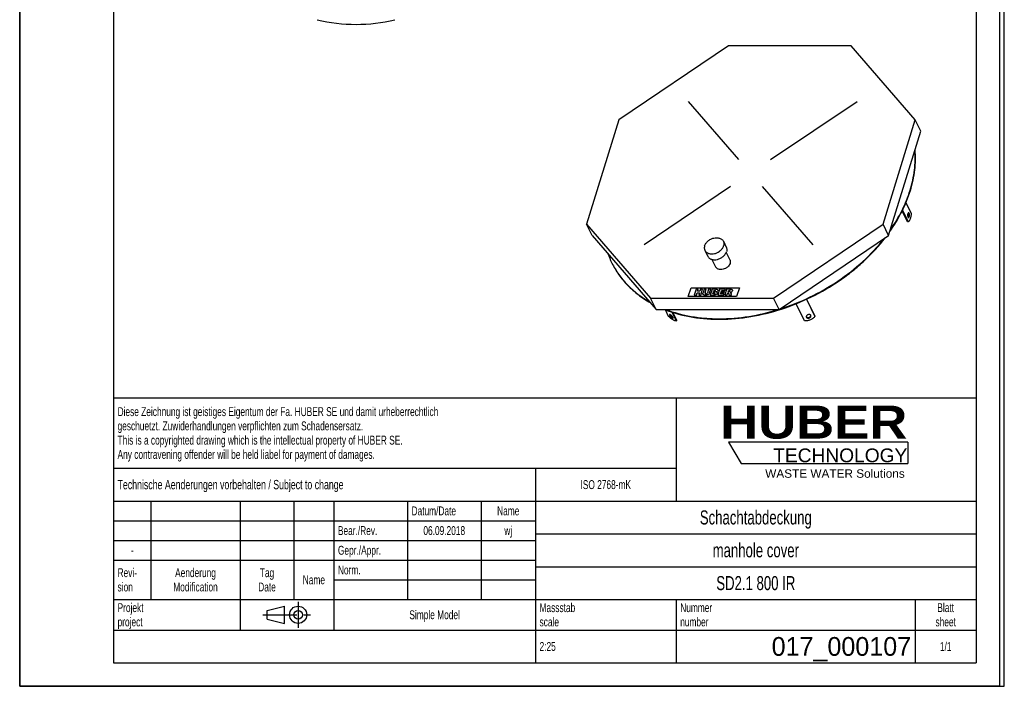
# Model space of a CAD drawing. Header units: millimetres. Extents: x 0 to 2625, y 0 to 3712.
# Tile 1 of 2: x 0 to 2625, y 0 to 1777. Entities that reach past the tile are written whole.
import ezdxf

# ---------------------------------------------------------------- set-up
doc = ezdxf.new("R2010")
doc.units = ezdxf.units.MM
doc.header["$LTSCALE"] = 242
doc.linetypes.add('CENTER', pattern=[0.6, 0.375, -0.075, 0.075, -0.075])
doc.layers.get('0').update_dxf_attribs({"linetype": 'CONTINUOUS'})
for name, color, linetype in [('_ACHSEN', 7, 'CONTINUOUS'), ('_KURVEN', 7, 'CONTINUOUS'), ('_ZEICHNUNGSELEM', 7, 'CONTINUOUS'), ('HUBER_Logo_BL0', 7, 'CONTINUOUS')]:
    doc.layers.add(name, color=color, linetype=linetype)
doc.styles.get("Standard").update_dxf_attribs({"font": 'txt', "width": 0.7})
doc.styles.add('TEXTSTYLE_2', font='ariblk.ttf')
doc.styles.add('TEXTSTYLE_3', font='arial.ttf')
doc.styles.add('TEXTSTYLE_5', font='txt')

# ---------------------------------------------------------------- blocks, each defined once
blk = doc.blocks.new('HUBER_LOGO_BL0', base_point=(2132.2, 631))
at = {"layer": 'HUBER_Logo_BL0', "color": 5, "linetype": 'Continuous'}
for p, q in [((2367.8, 650.3), (1889.7, 650.3)), ((1889.7, 650.3), (1923.4, 594.1)), ((2367.8, 650.3), (2367.8, 594.1)), ((1923.4, 594.1), (2367.8, 594.1))]:
    blk.add_line(p, q, dxfattribs=at)
at = {"layer": 'HUBER_Logo_BL0', "color": 2, "linetype": 'Continuous', "attachment_point": 3, "line_spacing_factor": 0.78}
for s, insert, char_height, width, style in [('HUBER\\P\\Farial.ttf;\\H36.5625;TECHNOLOGY ', (2366.4, 747.9), 87.75, 484.59, 'TEXTSTYLE_2'), ('WASTE WATER Solutions', (2359.5, 578.3), 22.5, 371.292, 'TEXTSTYLE_3')]:
    blk.add_mtext(s, dxfattribs=dict(at, insert=insert, char_height=char_height, width=width, style=style))
blk = doc.blocks.new('PROJEKTIONSMETHODE_1_BL1', base_point=(712.5, 190.6))
at = {"color": 2, "linetype": 'Continuous'}
for p, q in [((659.8, 202.1), (705.6, 213.5)), ((705.6, 167.7), (705.6, 213.5)), ((659.8, 179.2), (659.8, 202.1)), ((659.8, 179.2), (705.6, 167.7))]:
    blk.add_line(p, q, dxfattribs=at)
at = {"color": 2, "linetype": 'CENTER'}
for p, q in [((742.3, 225), (742.3, 156.2)), ((648.3, 190.6), (776.7, 190.6))]:
    blk.add_line(p, q, dxfattribs=at)
at = {"color": 2, "linetype": 'Continuous'}
for radius in [22.9, 11.5]:
    blk.add_circle((742.3, 190.6), radius, dxfattribs=at)
blk = doc.blocks.new('*T5')
at = {"color": 3, "linetype": 'Continuous'}
for p, q in [((0, 0), (2300, 0)), ((0, 0), (0, -706.25)), ((1500, 0), (1500, -275)), ((2300, 0), (2300, -706.25)), ((0, -187.5), (1500, -187.5)), ((1125, -187.5), (1125, -706.25)), ((0, -275), (2300, -275)), ((100, -275), (100, -537.5)), ((337.5, -275), (337.5, -618.75)), ((481.25, -275), (481.25, -537.5)), ((587.5, -275), (587.5, -618.75)), ((783.75, -275), (783.75, -537.5)), ((980, -275), (980, -537.5)), ((0, -327.5), (1125, -327.5)), ((1125, -362.5), (2300, -362.5)), ((0, -380), (1125, -380)), ((0, -432.5), (1125, -432.5)), ((1125, -450), (2300, -450)), ((587.5, -485), (1125, -485)), ((0, -537.5), (2300, -537.5)), ((1500, -537.5), (1500, -706.25)), ((2137.5, -537.5), (2137.5, -706.25)), ((0, -618.75), (2300, -618.75)), ((0, -706.25), (2300, -706.25))]:
    blk.add_line(p, q, dxfattribs=at)
at = {"layer": '_ZEICHNUNGSELEM', "color": 2, "linetype": 'Continuous', "line_spacing_factor": 0.96}
for s, insert, char_height, width, attachment_point in [('Diese Zeichnung ist geistiges Eigentum der Fa. HUBER SE und damit urheberrechtlich \\Pgeschuetzt. Zuwiderhandlungen verpflichten zum Schadensersatz.\\PThis is a copyrighted drawing which is the intellectual property of HUBER SE.\\PAny contravening offender will be held liabel for payment of damages.', (10.9375, -24.875), 23.75, 2768.571429, 1), ('Technische Aenderungen vorbehalten / Subject to change', (10.9375, -218.75), 25, 1905.952381, 1), ('ISO 2768-mK', (1312.5, -219.375), 23.75, 416.190476, 2), ('Datum/Date', (794.6875, -289.375), 23.75, 365.297619, 1), ('Name', (1052.5, -289.375), 23.75, 158.333333, 2), ('Schachtabdeckung', (1712.5, -300), 37.5, 850, 2), ('Bear./Rev.', (598.4375, -341.875), 23.75, 340.416667, 1), ('wj', (1052.5, -341.875), 23.75, 80.297619, 2), ('06.09.2018', (881.875, -341.875), 23.75, 351.72619, 2), ('Gepr./Appr.', (598.4375, -394.375), 23.75, 374.345238, 1), ('manhole cover', (1712.5, -387.5), 37.5, 705.357143, 2), ('-', (50, -394.375), 23.75, 42.97619, 2), ('Revi-\\Psion', (10.9375, -454.125), 23.75, 173.035714, 1), ('Aenderung\\PModification', (218.75, -454.125), 23.75, 369.821429, 2), ('Tag\\PDate', (409.375, -454.125), 23.75, 137.97619, 2), ('Norm. ', (598.4375, -446.875), 23.75, 219.404762, 1), ('Name', (534.375, -473.125), 23.75, 158.333333, 2), ('SD2.1 800 IR', (1712.5, -475), 37.5, 687.5, 2), ('Projekt\\Pproject', (10.9375, -547.25), 23.75, 229.583333, 1), ('Massstab\\Pscale', (1135.9375, -547.25), 23.75, 280.47619, 1), ('Nummer\\Pnumber', (1510.9375, -547.25), 23.75, 232.97619, 1), ('Blatt\\Psheet', (2218.75, -547.25), 23.75, 162.857143, 2), ('Simple Model', (856.25, -566.25), 23.75, 410.535714, 2), ('2:25', (1135.9375, -650.625), 23.75, 134.583333, 1), ('1/1', (2218.75, -650.625), 23.75, 99.52381, 2)]:
    blk.add_mtext(s, dxfattribs=dict(at, insert=insert, char_height=char_height, width=width, attachment_point=attachment_point))
at = {"layer": '_ZEICHNUNGSELEM', "color": 2, "linetype": 'Continuous', "insert": (2126.5625, -637.5), "char_height": 50, "width": 791.666667, "attachment_point": 3, "line_spacing_factor": 0.96, "style": 'TEXTSTYLE_5'}
blk.add_mtext('017_000107', dxfattribs=at)

msp = doc.modelspace()

# ---------------------------------------------------------------- linework, layer by layer
at = {"color": 7, "linetype": 'Continuous'}
for p, q in [((0, 0), (0, 3712.5)), ((0, 0), (0, 3712.5)), ((2625, 0), (2625, 3712.5)), ((2625, 0), (2625, 3712.5)), ((1889.77, 1706.87), (1597.47, 1510.02)), ((2217.11, 1706.87), (1889.77, 1706.87)), ((2387.74, 1510.02), (2217.11, 1706.87)), ((1597.47, 1510.02), (1511.44, 1231.63)), ((2301.71, 1231.63), (2387.74, 1510.02)), ((2402.69, 1479.56), (2387.74, 1510.02)), ((2316.66, 1201.17), (2402.69, 1479.56)), ((1526.39, 1201.17), (1511.44, 1231.63)), ((1511.44, 1231.63), (1682.07, 1034.78)), ((2009.41, 1034.78), (2301.71, 1231.63)), ((2316.66, 1201.17), (2301.71, 1231.63)), ((1526.39, 1201.17), (1697.02, 1004.32)), ((2024.36, 1004.32), (2316.66, 1201.17)), ((1697.02, 1004.32), (1682.07, 1034.78)), ((1682.07, 1034.78), (2009.41, 1034.78)), ((2024.36, 1004.32), (2009.41, 1034.78)), ((1697.02, 1004.32), (2024.36, 1004.32)), ((0, 0), (2625, 0)), ((0, 0), (2625, 0))]:
    msp.add_line(p, q, dxfattribs=at)
at = {"color": 3, "linetype": 'Continuous'}
for p, q in [((2612.5, 3687.5), (2612.5, 0)), ((0, 1856.25), (0, 0)), ((2612.5, 0), (0, 0))]:
    msp.add_line(p, q, dxfattribs=at)
at = {"color": 5, "linetype": 'Continuous'}
for p, q in [((250, 3625), (250, 62.5)), ((2550, 3625), (2550, 62.5)), ((250, 62.5), (2550, 62.5))]:
    msp.add_line(p, q, dxfattribs=at)
at = {"color": 7, "linetype": 'Continuous'}
for centre, radius, start, end in [((896.69, 2201.53), 437.5, 256.28774, 283.71226), ((1783.37, 1230.08), 228.52, 199.76836, 206.13232), ((1782.65, 1229.75), 227.73, 206.1385, 206.48687)]:
    msp.add_arc(centre, radius, start, end, dxfattribs=at)
for points, knots in [([(2373.93, 1322.16), (2379.35, 1339.69), (2385.25, 1366.43), (2387.95, 1402.21), (2387.55, 1419.76), (2386.91, 1428.39)], [0, 0, 0, 0, 0.5115981, 0.75842, 1, 1, 1, 1]), ([(2374.54, 1320.92), (2377.35, 1330.02), (2382.14, 1348.25), (2386.74, 1375.78), (2388.63, 1402.96), (2388.06, 1420.92), (2387.31, 1429.75)], [0, 0, 0, 0, 0.2593787, 0.512087, 0.7586997, 1, 1, 1, 1]), ([(2320.05, 1212.09), (2332.05, 1229.16), (2353.2, 1264.12), (2368.69, 1301.98), (2374.54, 1320.92)], [0, 0, 0, 0, 0.5128849, 1, 1, 1, 1]), ([(2321.25, 1215.93), (2332.82, 1232.63), (2353.22, 1266.8), (2368.23, 1303.7), (2373.93, 1322.16)], [0, 0, 0, 0, 0.512595, 1, 1, 1, 1]), ([(1719.5, 1004.31), (1742.14, 995.36), (1778.26, 985.52), (1828.17, 979.16), (1881.41, 977.13), (1950.18, 983.27), (2032.4, 1003.56), (2112.24, 1036.05), (2174.54, 1072.43), (2220.45, 1106.46), (2262.52, 1142.78), (2290.67, 1173.33), (2307.36, 1194.89)], [0, 0, 0, 0, 0.1111228, 0.169465, 0.2295247, 0.3540823, 0.4832399, 0.6148117, 0.7463609, 0.8114035, 0.8755433, 1, 1, 1, 1]), ([(2025.23, 1004.88), (2052.79, 1013.52), (2106.72, 1034.89), (2181.76, 1077.83), (2248.68, 1130.23), (2287.05, 1171.13), (2304.02, 1192.64)], [0, 0, 0, 0, 0.2542388, 0.5087382, 0.7587514, 1, 1, 1, 1]), ([(1578.82, 1128.18), (1584.15, 1117.32), (1596.64, 1096.29), (1620.32, 1067.86), (1648.63, 1042.82), (1669.97, 1028.85), (1681.21, 1022.51)], [0, 0, 0, 0, 0.2431206, 0.489137, 0.7406971, 1, 1, 1, 1]), ([(1578.82, 1128.18), (1584.13, 1117.53), (1596.52, 1096.9), (1619.87, 1068.98), (1647.7, 1044.35), (1668.65, 1030.55), (1679.67, 1024.28)], [0, 0, 0, 0, 0.2431849, 0.4892792, 0.740841, 1, 1, 1, 1]), ([(1722.13, 1004.29), (1744.12, 995.86), (1779.09, 986.56), (1827.32, 980.46), (1878.67, 978.4), (1944.97, 983.9), (1997.31, 996.22), (2023.35, 1004.29)], [0, 0, 0, 0, 0.2305588, 0.3513893, 0.4756545, 0.7331213, 1, 1, 1, 1])]:
    msp.add_open_spline(points, degree=3, knots=knots, dxfattribs=at)
at = {"layer": '_ACHSEN', "color": 7, "linetype": 'Continuous'}
for p, q in [((2362.83, 1288.86), (2376.41, 1261.18)), ((2367.31, 1237.68), (2352.88, 1267.09)), ((2369.15, 1237.68), (2353.79, 1268.97)), ((2369.15, 1237.68), (2367.31, 1237.68)), ((1876.12, 1185.95), (1883.74, 1170.41)), ((1826.74, 1161.72), (1834.37, 1146.18)), ((1883.65, 1156.3), (1893.34, 1136.55)), ((1845.59, 1137.61), (1855.28, 1117.87)), ((2097.71, 1031.41), (2120.17, 985.65)), ((2097.85, 1031.47), (2119.67, 987.01)), ((1730.12, 985.65), (1721.29, 1003.64)), ((2092.61, 973.9), (2070.21, 1019.54)), ((1738.91, 997.34), (1750.42, 973.9)), ((1741.29, 996.59), (1751.76, 975.26)), ((1750.42, 973.9), (1751.76, 975.26)), ((2097.24, 983.74), (2097.37, 983.45)), ((2109.43, 988.25), (2109.31, 988.54)), ((2120.17, 985.65), (2119.67, 987.01))]:
    msp.add_line(p, q, dxfattribs=at)
for points, knots in [([(2369.73, 1262.15), (2369.6, 1262.15), (2369.31, 1262.09), (2368.92, 1261.84), (2368.56, 1261.45), (2368.09, 1260.7), (2367.63, 1259.47), (2367.29, 1257.74), (2367.16, 1255.82), (2367.25, 1253.88), (2367.56, 1252.11), (2367.93, 1251.02), (2368.15, 1250.56)], [0, 0, 0, 0, 0.0313934, 0.066536, 0.1078921, 0.1565391, 0.2753624, 0.4178849, 0.5738379, 0.7308845, 0.8765311, 1, 1, 1, 1]), ([(2369.46, 1260.74), (2369.41, 1260.84), (2369.23, 1261.18), (2369, 1261.51), (2368.81, 1261.7)], [0, 0, 0, 0, 0.2786984, 1, 1, 1, 1]), ([(2368.81, 1249.6), (2369.05, 1249.83), (2369.47, 1250.48), (2369.92, 1251.66), (2370.24, 1253.1), (2370.48, 1255.25), (2370.39, 1257.44), (2369.97, 1259.46), (2369.65, 1260.35), (2369.46, 1260.74)], [0, 0, 0, 0, 0.0867027, 0.1963948, 0.3253894, 0.4671674, 0.7562708, 0.887411, 1, 1, 1, 1]), ([(2376.41, 1261.18), (2376.38, 1258.55), (2376.11, 1254.68), (2375.24, 1249.74), (2374.38, 1246.41), (2373.34, 1243.48), (2372.12, 1241.01), (2370.77, 1239.06), (2369.7, 1238.05), (2369.15, 1237.68)], [0, 0, 0, 0, 0.3121755, 0.4589901, 0.5954763, 0.719105, 0.8280294, 0.9214148, 1, 1, 1, 1]), ([(2371.3, 1260.74), (2371.2, 1260.95), (2370.99, 1261.32), (2370.6, 1261.78), (2370.18, 1262.08), (2369.87, 1262.15), (2369.73, 1262.15)], [0, 0, 0, 0, 0.3159476, 0.5820842, 0.8045575, 1, 1, 1, 1]), ([(2369.73, 1249.15), (2369.86, 1249.15), (2370.14, 1249.21), (2370.53, 1249.46), (2370.89, 1249.85), (2371.36, 1250.6), (2371.82, 1251.83), (2372.17, 1253.56), (2372.3, 1255.48), (2372.2, 1257.42), (2371.9, 1259.19), (2371.53, 1260.27), (2371.3, 1260.74)], [0, 0, 0, 0, 0.0313934, 0.066536, 0.1078921, 0.1565391, 0.2753624, 0.4178849, 0.5738379, 0.7308845, 0.8765311, 1, 1, 1, 1]), ([(2368.15, 1250.56), (2368.26, 1250.35), (2368.47, 1249.97), (2368.85, 1249.52), (2369.27, 1249.22), (2369.58, 1249.15), (2369.73, 1249.15)], [0, 0, 0, 0, 0.3159476, 0.5820842, 0.8045575, 1, 1, 1, 1]), ([(1826.1, 1173.83), (1826.84, 1176.23), (1829.29, 1180.98), (1833.91, 1185.91), (1838.42, 1189.29), (1843.42, 1192.2), (1850.13, 1194.72), (1857.12, 1195.58), (1862.43, 1195.14), (1866.07, 1194.28), (1869.35, 1192.9), (1872.18, 1191.03), (1874.5, 1188.71), (1875.65, 1186.89), (1876.12, 1185.95)], [0, 0, 0, 0, 0.1207864, 0.2527778, 0.321804, 0.3917686, 0.5309321, 0.664042, 0.7268775, 0.7866686, 0.8433971, 0.8973742, 0.9492559, 1, 1, 1, 1]), ([(1876.12, 1185.95), (1876.55, 1185.06), (1877.25, 1183.17), (1877.7, 1180.14), (1877.56, 1176.98), (1877.08, 1174.88), (1876.76, 1173.83)], [0, 0, 0, 0, 0.2390843, 0.4829163, 0.7355751, 1, 1, 1, 1]), ([(1826.1, 1173.83), (1825.78, 1172.79), (1825.3, 1170.69), (1825.16, 1167.53), (1825.61, 1164.5), (1826.31, 1162.61), (1826.74, 1161.72)], [0, 0, 0, 0, 0.2644249, 0.5170837, 0.7609157, 1, 1, 1, 1]), ([(1826.74, 1161.72), (1827.21, 1160.77), (1828.36, 1158.96), (1830.68, 1156.64), (1833.51, 1154.77), (1836.79, 1153.39), (1840.43, 1152.53), (1845.74, 1152.09), (1852.73, 1152.95), (1859.44, 1155.46), (1864.44, 1158.37), (1868.95, 1161.76), (1873.57, 1166.69), (1876.02, 1171.44), (1876.76, 1173.83)], [0, 0, 0, 0, 0.0507441, 0.1026258, 0.1566029, 0.2133314, 0.2731225, 0.335958, 0.4690679, 0.6082314, 0.678196, 0.7472222, 0.8792136, 1, 1, 1, 1]), ([(1834.37, 1146.18), (1834.83, 1145.23), (1835.99, 1143.42), (1838.3, 1141.1), (1841.14, 1139.23), (1844.42, 1137.85), (1848.06, 1136.99), (1853.37, 1136.55), (1860.35, 1137.41), (1867.07, 1139.92), (1872.07, 1142.83), (1876.58, 1146.22), (1881.19, 1151.15), (1883.64, 1155.9), (1884.39, 1158.29)], [0, 0, 0, 0, 0.0507441, 0.1026258, 0.1566029, 0.2133314, 0.2731225, 0.335958, 0.4690679, 0.6082314, 0.678196, 0.7472222, 0.8792136, 1, 1, 1, 1]), ([(1883.74, 1170.41), (1884.18, 1169.52), (1884.87, 1167.63), (1885.32, 1164.6), (1885.18, 1161.44), (1884.71, 1159.34), (1884.39, 1158.29)], [0, 0, 0, 0, 0.2390843, 0.4829163, 0.7355751, 1, 1, 1, 1]), ([(1893.34, 1136.55), (1893.68, 1135.87), (1894.21, 1134.41), (1894.68, 1131.24), (1894.32, 1128.78), (1893.83, 1127.21)], [0, 0, 0, 0, 0.2395658, 0.4838887, 1, 1, 1, 1]), ([(1893.83, 1127.21), (1893.26, 1125.37), (1891.37, 1121.7), (1887.82, 1117.9), (1884.34, 1115.29), (1880.49, 1113.05), (1875.3, 1111.11), (1868.98, 1110.33), (1863.95, 1111.06), (1860.5, 1112.52), (1858.31, 1113.96), (1856.53, 1115.75), (1855.63, 1117.14), (1855.28, 1117.87)], [0, 0, 0, 0, 0.1208281, 0.252865, 0.3219151, 0.3919038, 0.5311154, 0.6642713, 0.786595, 0.8433431, 0.8973388, 0.9492384, 1, 1, 1, 1]), ([(1750.42, 973.9), (1749.87, 973.81), (1748.61, 973.85), (1746.59, 974.36), (1744.25, 975.32), (1741.66, 976.7), (1738.88, 978.46), (1734.9, 981.36), (1732.01, 983.86), (1730.12, 985.65)], [0, 0, 0, 0, 0.0686659, 0.1553357, 0.2607502, 0.3838241, 0.522397, 0.6735982, 1, 1, 1, 1]), ([(1732.59, 990.56), (1732.51, 990.47), (1732.38, 990.22), (1732.39, 989.74), (1732.53, 989.16), (1732.71, 988.76), (1732.82, 988.54)], [0, 0, 0, 0, 0.1693052, 0.3817418, 0.6574061, 1, 1, 1, 1]), ([(1741.61, 983.45), (1741.39, 983.91), (1740.79, 984.87), (1739.69, 986.26), (1738.37, 987.64), (1736.96, 988.88), (1735.76, 989.74), (1734.84, 990.26), (1734.24, 990.54), (1733.7, 990.71), (1733.25, 990.78), (1732.87, 990.75), (1732.66, 990.63), (1732.59, 990.56)], [0, 0, 0, 0, 0.1275651, 0.2782049, 0.4398875, 0.5992188, 0.7430864, 0.8056565, 0.8604679, 0.9068315, 0.9446349, 0.9747798, 1, 1, 1, 1]), ([(1732.82, 988.54), (1733.04, 988.08), (1733.64, 987.12), (1734.74, 985.72), (1736.06, 984.35), (1737.47, 983.11), (1738.67, 982.25), (1739.59, 981.73), (1740.19, 981.45), (1740.73, 981.27), (1741.18, 981.2), (1741.57, 981.24), (1741.77, 981.35), (1741.84, 981.42)], [0, 0, 0, 0, 0.1275651, 0.2782049, 0.4398875, 0.5992188, 0.7430864, 0.8056565, 0.8604679, 0.9068315, 0.9446349, 0.9747798, 1, 1, 1, 1]), ([(1733.85, 990.66), (1733.87, 990.6), (1733.95, 990.34), (1734.06, 990.09), (1734.16, 989.9)], [0, 0, 0, 0, 0.2290557, 1, 1, 1, 1]), ([(1734.16, 989.9), (1734.33, 989.54), (1734.77, 988.8), (1735.89, 987.28), (1737.58, 985.48), (1739.45, 983.95), (1740.92, 983.07), (1741.6, 982.78), (1741.92, 982.68)], [0, 0, 0, 0, 0.1106336, 0.2390347, 0.5229709, 0.7943962, 0.9081038, 1, 1, 1, 1]), ([(1741.84, 981.42), (1741.92, 981.51), (1742.05, 981.77), (1742.04, 982.25), (1741.9, 982.82), (1741.72, 983.23), (1741.61, 983.45)], [0, 0, 0, 0, 0.1693052, 0.3817418, 0.6574061, 1, 1, 1, 1]), ([(2120.17, 985.65), (2118.62, 983.73), (2114.82, 980.22), (2108, 976.39), (2100.42, 974.1), (2095.16, 973.74), (2092.61, 973.9)], [0, 0, 0, 0, 0.2392544, 0.494328, 0.7524341, 1, 1, 1, 1]), ([(2109.31, 988.54), (2109.18, 988.8), (2108.84, 989.3), (2107.87, 990.14), (2106.18, 990.77), (2103.89, 990.82), (2101.53, 990.22), (2099.42, 989.05), (2097.82, 987.45), (2097.09, 985.85), (2097.01, 984.59), (2097.14, 984.01), (2097.24, 983.74)], [0, 0, 0, 0, 0.051307, 0.1051628, 0.2241512, 0.359415, 0.5042194, 0.6480075, 0.7806009, 0.8964554, 0.9491948, 1, 1, 1, 1]), ([(2097.07, 984.45), (2097.38, 983.98), (2098.3, 983.17), (2100.13, 982.57), (2102.25, 982.53), (2104.42, 983.06), (2106.41, 984.07), (2108, 985.48), (2109, 987.12), (2109.17, 988.34), (2109.1, 988.9)], [0, 0, 0, 0, 0.104901, 0.2240093, 0.3576327, 0.4999814, 0.6423339, 0.7759677, 0.8950892, 1, 1, 1, 1]), ([(2097.37, 983.45), (2097.49, 983.19), (2097.83, 982.69), (2098.81, 981.85), (2100.49, 981.21), (2102.78, 981.16), (2105.14, 981.76), (2107.26, 982.94), (2108.85, 984.53), (2109.59, 986.14), (2109.66, 987.39), (2109.53, 987.98), (2109.43, 988.25)], [0, 0, 0, 0, 0.051307, 0.1051628, 0.2241512, 0.359415, 0.5042194, 0.6480075, 0.7806009, 0.8964554, 0.9491948, 1, 1, 1, 1])]:
    msp.add_open_spline(points, degree=3, knots=knots, dxfattribs=at)
at = {"layer": '_KURVEN', "color": 4, "linetype": 'Continuous'}
for p, q in [((1917.41, 1403.7), (1782.98, 1558.79)), ((2002.08, 1403.7), (2232.37, 1558.79)), ((1895.16, 1331.69), (1664.88, 1176.6)), ((1979.83, 1331.69), (2114.26, 1176.6)), ((1782.48, 1038.7), (1789.74, 1062.2)), ((1789.74, 1062.2), (1918.69, 1062.2)), ((1803.18, 1058.28), (1798.34, 1042.61)), ((1808.88, 1058.28), (1803.18, 1058.28)), ((1807.18, 1052.8), (1808.88, 1058.28)), ((1813.4, 1052.8), (1807.18, 1052.8)), ((1815.1, 1058.28), (1813.4, 1052.8)), ((1820.81, 1058.28), (1815.1, 1058.28)), ((1815.97, 1042.61), (1820.81, 1058.28)), ((1824.61, 1058.28), (1821.72, 1048.94)), ((1830.29, 1058.28), (1824.61, 1058.28)), ((1827.33, 1048.72), (1830.29, 1058.28)), ((1836.58, 1058.28), (1833.63, 1048.72)), ((1842.26, 1058.28), (1836.58, 1058.28)), ((1839.38, 1048.94), (1842.26, 1058.28)), ((1846.04, 1058.28), (1841.2, 1042.61)), ((1856.7, 1058.28), (1846.04, 1058.28)), ((1849.89, 1052.14), (1850.81, 1055.11)), ((1852.36, 1052.14), (1849.89, 1052.14)), ((1850.81, 1055.11), (1853.32, 1055.11)), ((1866.04, 1058.28), (1861.2, 1042.61)), ((1881.29, 1058.28), (1866.04, 1058.28)), ((1869.94, 1052.45), (1870.71, 1054.94)), ((1878.8, 1052.45), (1869.94, 1052.45)), ((1870.71, 1054.94), (1880.26, 1054.94)), ((1877.81, 1049.25), (1878.8, 1052.45)), ((1884.71, 1058.28), (1879.87, 1042.61)), ((1880.26, 1054.94), (1881.29, 1058.28)), ((1894.2, 1058.28), (1884.71, 1058.28)), ((1888.47, 1051.93), (1889.45, 1055.12)), ((1890.87, 1051.93), (1888.47, 1051.93)), ((1889.45, 1055.12), (1891.95, 1055.12)), ((1918.69, 1062.2), (1911.43, 1038.7)), ((1911.43, 1038.7), (1782.48, 1038.7)), ((1798.34, 1042.61), (1804.03, 1042.61)), ((1804.03, 1042.61), (1805.99, 1048.95)), ((1805.99, 1048.95), (1812.21, 1048.95)), ((1812.21, 1048.95), (1810.25, 1042.61)), ((1810.25, 1042.61), (1815.97, 1042.61)), ((1841.2, 1042.61), (1851.03, 1042.61)), ((1847.99, 1045.98), (1848.97, 1049.15)), ((1850.89, 1045.98), (1847.99, 1045.98)), ((1848.97, 1049.15), (1851.86, 1049.15)), ((1861.2, 1042.61), (1876.73, 1042.61)), ((1868, 1046.16), (1868.95, 1049.25)), ((1877.82, 1046.16), (1868, 1046.16)), ((1868.95, 1049.25), (1877.81, 1049.25)), ((1876.73, 1042.61), (1877.82, 1046.16)), ((1879.87, 1042.61), (1885.59, 1042.61)), ((1885.59, 1042.61), (1887.55, 1048.97)), ((1887.55, 1048.97), (1888.05, 1048.97)), ((1889.99, 1047.4), (1891.55, 1042.61)), ((1891.55, 1042.61), (1897.99, 1042.61)), ((1897.99, 1042.61), (1896.62, 1047.14))]:
    msp.add_line(p, q, dxfattribs=at)
for points in [[(1852.36, 1052.14), (1853.24, 1052.14), (1853.9, 1052.26), (1854.33, 1052.52)], [(1855.01, 1054.72), (1854.74, 1054.98), (1854.17, 1055.11), (1853.32, 1055.11)], [(1854.33, 1052.52), (1854.76, 1052.78), (1855.06, 1053.16), (1855.21, 1053.65)], [(1855.21, 1053.65), (1855.35, 1054.1), (1855.28, 1054.46), (1855.01, 1054.72)], [(1856.7, 1058.28), (1858.47, 1058.28), (1859.71, 1057.91), (1860.44, 1057.16)], [(1859.26, 1051.99), (1858.67, 1051.55), (1857.89, 1051.21), (1856.95, 1050.95)], [(1856.95, 1050.95), (1858.18, 1050.67), (1859.01, 1050.21), (1859.43, 1049.55)], [(1861.01, 1054.38), (1860.72, 1053.45), (1860.14, 1052.66), (1859.26, 1051.99)], [(1860.44, 1057.16), (1861.16, 1056.41), (1861.35, 1055.48), (1861.01, 1054.38)], [(1890.87, 1051.93), (1891.12, 1051.93), (1891.64, 1052), (1892.44, 1052.14)], [(1893.94, 1054.71), (1893.65, 1054.98), (1892.98, 1055.12), (1891.95, 1055.12)], [(1892.44, 1052.14), (1892.84, 1052.21), (1893.19, 1052.37), (1893.51, 1052.64)], [(1893.51, 1052.64), (1893.83, 1052.89), (1894.05, 1053.2), (1894.15, 1053.55)], [(1894.15, 1053.55), (1894.31, 1054.05), (1894.24, 1054.43), (1893.94, 1054.71)], [(1896.36, 1050.14), (1895.8, 1049.89), (1895.07, 1049.69), (1894.17, 1049.53)], [(1894.2, 1058.28), (1895.96, 1058.28), (1897.26, 1058.15), (1898.11, 1057.9)], [(1898.63, 1051.67), (1898, 1051.05), (1897.24, 1050.53), (1896.36, 1050.14)], [(1898.11, 1057.9), (1898.96, 1057.64), (1899.55, 1057.16), (1899.91, 1056.46)], [(1899.99, 1053.93), (1899.72, 1053.05), (1899.26, 1052.31), (1898.63, 1051.67)], [(1899.91, 1056.46), (1900.27, 1055.77), (1900.3, 1054.92), (1899.99, 1053.93)], [(1821.43, 1046.29), (1821.39, 1047.29), (1821.48, 1048.17), (1821.72, 1048.94)], [(1822.08, 1044.49), (1821.67, 1045.07), (1821.45, 1045.67), (1821.43, 1046.29)], [(1823.62, 1043.13), (1823.01, 1043.46), (1822.49, 1043.91), (1822.08, 1044.49)], [(1826.08, 1042.51), (1825.06, 1042.61), (1824.23, 1042.82), (1823.62, 1043.13)], [(1828.97, 1042.35), (1828.07, 1042.35), (1827.1, 1042.4), (1826.08, 1042.51)], [(1827.33, 1048.72), (1827.07, 1047.86), (1827.14, 1047.2), (1827.54, 1046.72)], [(1827.54, 1046.72), (1827.95, 1046.24), (1828.65, 1046), (1829.65, 1046)], [(1833.11, 1042.87), (1831.9, 1042.53), (1830.52, 1042.35), (1828.97, 1042.35)], [(1829.65, 1046), (1830.63, 1046), (1831.47, 1046.24), (1832.16, 1046.71)], [(1832.16, 1046.71), (1832.86, 1047.18), (1833.36, 1047.85), (1833.63, 1048.72)], [(1835.79, 1044.16), (1834.87, 1043.54), (1833.98, 1043.12), (1833.11, 1042.87)], [(1838.05, 1046.32), (1837.46, 1045.5), (1836.71, 1044.78), (1835.79, 1044.16)], [(1839.38, 1048.94), (1839.09, 1048.01), (1838.65, 1047.14), (1838.05, 1046.32)], [(1850.89, 1045.98), (1851.87, 1045.98), (1852.6, 1046.12), (1853.1, 1046.42)], [(1853.65, 1042.82), (1852.32, 1042.68), (1851.44, 1042.61), (1851.03, 1042.61)], [(1853.81, 1048.73), (1853.49, 1049), (1852.85, 1049.15), (1851.86, 1049.15)], [(1853.1, 1046.42), (1853.59, 1046.72), (1853.92, 1047.11), (1854.07, 1047.61)], [(1855.97, 1043.34), (1855.42, 1043.11), (1854.63, 1042.93), (1853.65, 1042.82)], [(1854.07, 1047.61), (1854.21, 1048.07), (1854.13, 1048.45), (1853.81, 1048.73)], [(1858.26, 1044.88), (1857.61, 1044.23), (1856.85, 1043.71), (1855.97, 1043.34)], [(1859.61, 1047.07), (1859.36, 1046.26), (1858.9, 1045.52), (1858.26, 1044.88)], [(1859.43, 1049.55), (1859.85, 1048.89), (1859.91, 1048.06), (1859.61, 1047.07)], [(1889.33, 1048.6), (1888.99, 1048.84), (1888.57, 1048.97), (1888.05, 1048.97)], [(1889.99, 1047.4), (1889.79, 1048.02), (1889.58, 1048.42), (1889.33, 1048.6)], [(1894.17, 1049.53), (1894.78, 1049.32), (1895.23, 1049.13), (1895.47, 1048.94)], [(1895.47, 1048.94), (1895.64, 1048.81), (1895.86, 1048.54), (1896.13, 1048.12)], [(1896.13, 1048.12), (1896.39, 1047.7), (1896.56, 1047.38), (1896.62, 1047.14)]]:
    msp.add_open_spline(points, degree=3, dxfattribs=at)

# ---------------------------------------------------------------- block references
msp.add_blockref('*T5', (250, 768.75))
at = {"color": 2, "linetype": 'Continuous'}
msp.add_blockref('PROJEKTIONSMETHODE_1_BL1', (712.5, 190.62), dxfattribs=at)
at = {"layer": 'HUBER_Logo_BL0'}
msp.add_blockref('HUBER_LOGO_BL0', (2132.25, 630.97), dxfattribs=at)

doc.saveas('drawing.dxf')
